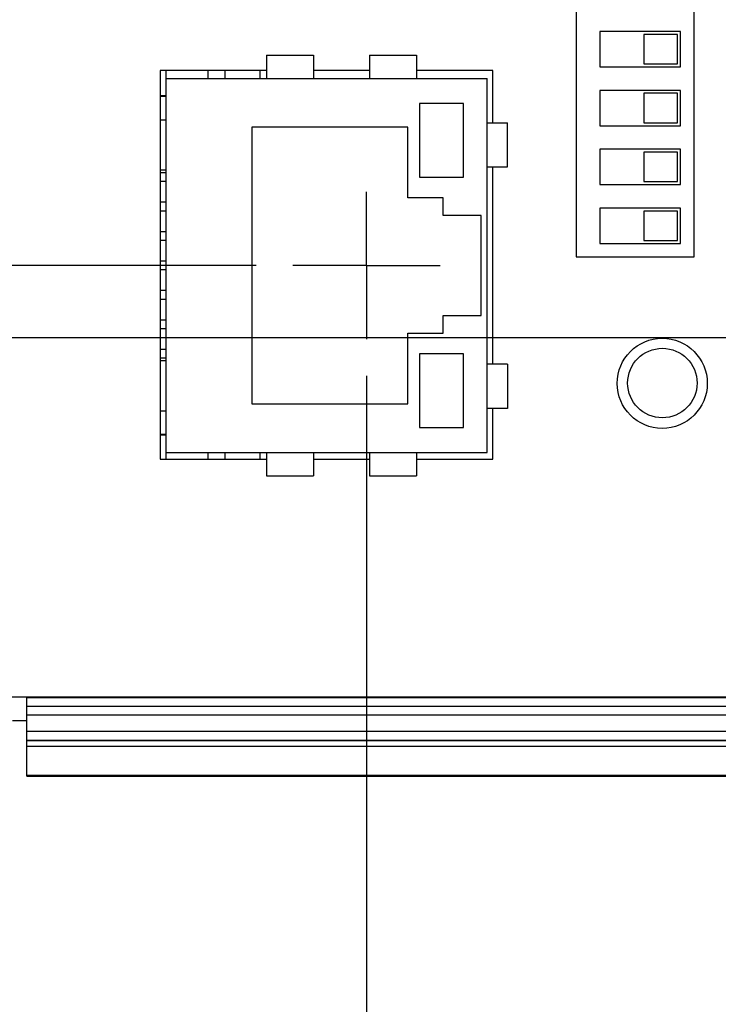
# Model space of a CAD drawing. Header units: inches. Extents: x 0 to 34, y 0 to 22.
# Tile 66 of 111: x 18.7 to 19.9, y 14.3 to 16. Entities that reach past the tile are written whole.
import ezdxf

# ---------------------------------------------------------------- set-up
doc = ezdxf.new("R2010")
doc.units = ezdxf.units.IN
doc.header["$LTSCALE"] = 1.87
doc.header["$MEASUREMENT"] = 0
doc.linetypes.add('CENTER', pattern=[0.6, 0.375, -0.075, 0.075, -0.075])
doc.layers.get('0').update_dxf_attribs({"linetype": 'CONTINUOUS'})
doc.layers.add('DEFAULT_1', color=7, linetype='CENTER')
doc.layers.add('DIMENSIONS', color=7, linetype='CONTINUOUS')
doc.styles.get("Standard").update_dxf_attribs({"font": 'txt', "width": 0.8})
doc.dimstyles.new('DIMSTYLE_1', dxfattribs={"dimtxt": 0.125, "dimasz": 0.18, "dimexe": 0.18, "dimexo": 0.0625, "dimgap": 0.09, "dimtad": 0, "dimtih": 1, "dimtoh": 1, "dimdec": 3, "dimzin": 4, "dimdsep": 46, "dimtxsty": 'STANDARD', "dimblk": '_FILLED', "dimblk1": '_FILLED', "dimblk2": '_FILLED', "dimcen": 0.09, "dimadec": 0, "dimazin": 0, "dimtp": 0.01, "dimtm": 0.01, "dimtfac": 1, "dimtdec": 3, "dimtofl": 0, "dimtmove": 0, "dimatfit": 3, "dimldrblk": '_FILLED', "dimfxl": 1, "dimtolj": 1, "dimtzin": 4, "dimarcsym": 0})

# ---------------------------------------------------------------- blocks, each defined once
blk = doc.blocks.new('_FILLED')
at = {"color": 0, "linetype": 'BYBLOCK'}
blk.add_solid([(0, 0), (-1, 0.1736), (-1, -0.1736)], dxfattribs=at)
blk = doc.blocks.new('*D9')
at = {"layer": 'DIMENSIONS', "color": 2, "linetype": 'CONTINUOUS'}
for p, q in [((16.8623, 15.4337), (16.8623, 15.7937)), ((20.2357, 15.4337), (16.7373, 15.4337)), ((18.6738, 14.6908), (16.7373, 14.6908)), ((16.8623, 14.6908), (16.8623, 14.3308))]:
    blk.add_line(p, q, dxfattribs=at)
at = {"layer": 'DIMENSIONS', "color": 2, "linetype": 'CONTINUOUS', "xscale": 0.18, "yscale": 0.18, "zscale": 0.18}
for p, rotation in [((16.8623, 15.4337), 270), ((16.8623, 14.6908), 90)]:
    blk.add_blockref('_FILLED', p, dxfattribs=dict(at, rotation=rotation))
at = {"layer": 'DIMENSIONS', "color": 2, "linetype": 'CONTINUOUS', "width": 0.8}
for s, p in [('.743', (16.5123, 15.0583)), ('[', (16.5123, 14.8708)), ('18.87', (16.6123, 14.8708)), (']', (17.1123, 14.8708))]:
    blk.add_text(s, height=0.125, dxfattribs=at).set_placement(p)
blk = doc.blocks.new('*D12')
at = {"layer": 'DIMENSIONS', "color": 2, "linetype": 'CONTINUOUS'}
for p, q in [((19.3133, 15.3687), (19.3133, 13.8145)), ((17.6123, 14.7705), (17.6123, 13.8145)), ((17.6123, 13.9395), (17.2523, 13.9395)), ((19.3133, 13.9395), (19.6733, 13.9395))]:
    blk.add_line(p, q, dxfattribs=at)
at = {"layer": 'DIMENSIONS', "color": 2, "linetype": 'CONTINUOUS', "xscale": 0.18, "yscale": 0.18, "zscale": 0.18}
blk.add_blockref('_FILLED', (17.6123, 13.9395), dxfattribs=at)
at = {"layer": 'DIMENSIONS', "color": 2, "linetype": 'CONTINUOUS', "xscale": 0.18, "yscale": 0.18, "zscale": 0.18, "rotation": 180}
blk.add_blockref('_FILLED', (19.3133, 13.9395), dxfattribs=at)
at = {"layer": 'DIMENSIONS', "color": 2, "linetype": 'CONTINUOUS', "width": 0.8}
for s, p in [('[', (18.4971, 13.877)), (']', (19.0971, 13.877)), ('1.701', (17.8721, 13.877)), ('43.21', (18.5971, 13.877))]:
    blk.add_text(s, height=0.125, dxfattribs=at).set_placement(p)
blk = doc.blocks.new('*D13')
at = {"layer": 'DIMENSIONS', "color": 2, "linetype": 'CONTINUOUS'}
for p, q in [((16.1123, 15.5562), (16.1123, 15.9162)), ((16.7693, 15.5562), (15.9873, 15.5562)), ((19.1258, 15.5562), (16.9635, 15.5562)), ((18.6738, 14.6908), (15.9873, 14.6908)), ((16.1123, 14.6908), (16.1123, 14.3308))]:
    blk.add_line(p, q, dxfattribs=at)
at = {"layer": 'DIMENSIONS', "color": 2, "linetype": 'CONTINUOUS', "xscale": 0.18, "yscale": 0.18, "zscale": 0.18}
for p, rotation in [((16.1123, 15.5562), 270), ((16.1123, 14.6908), 90)]:
    blk.add_blockref('_FILLED', p, dxfattribs=dict(at, rotation=rotation))
at = {"layer": 'DIMENSIONS', "color": 2, "linetype": 'CONTINUOUS', "width": 0.8}
for s, p in [('.865', (15.7623, 15.3133)), ('[', (15.7623, 15.1258)), ('21.98', (15.8623, 15.1258)), (']', (16.3623, 15.1258))]:
    blk.add_text(s, height=0.125, dxfattribs=at).set_placement(p)
blk = doc.blocks.new('*D14')
at = {"layer": 'DIMENSIONS', "color": 2, "linetype": 'CONTINUOUS'}
for p, q in [((20.4233, 15.2461), (20.4233, 13.0645)), ((17.6123, 14.7705), (17.6123, 13.0645)), ((17.6123, 13.1895), (18.2485, 13.1895)), ((20.4233, 13.1895), (19.5985, 13.1895))]:
    blk.add_line(p, q, dxfattribs=at)
at = {"layer": 'DIMENSIONS', "color": 2, "linetype": 'CONTINUOUS', "xscale": 0.18, "yscale": 0.18, "zscale": 0.18, "rotation": 180}
blk.add_blockref('_FILLED', (17.6123, 13.1895), dxfattribs=at)
at = {"layer": 'DIMENSIONS', "color": 2, "linetype": 'CONTINUOUS', "xscale": 0.18, "yscale": 0.18, "zscale": 0.18}
blk.add_blockref('_FILLED', (20.4233, 13.1895), dxfattribs=at)
at = {"layer": 'DIMENSIONS', "color": 2, "linetype": 'CONTINUOUS', "width": 0.8}
for s, p in [('[', (18.936, 13.127)), (']', (19.436, 13.127)), ('2.811', (18.311, 13.127)), ('71.4', (19.036, 13.127))]:
    blk.add_text(s, height=0.125, dxfattribs=at).set_placement(p)

msp = doc.modelspace()

# ---------------------------------------------------------------- linework, layer by layer
at = {"color": 7, "linetype": 'CONTINUOUS'}
for p, q in [((19.6695, 16.0752), (19.6695, 15.5712)), ((19.8695, 15.5712), (19.8695, 16.0752)), ((19.7093, 15.9537), (19.7093, 15.8937)), ((19.8463, 15.9537), (19.7093, 15.9537)), ((19.8463, 15.8937), (19.8463, 15.9537)), ((19.7843, 15.9487), (19.7843, 15.8987)), ((19.8413, 15.9487), (19.7843, 15.9487)), ((19.8413, 15.8987), (19.8413, 15.9487)), ((19.1433, 15.9134), (19.1433, 15.8737)), ((19.1433, 15.9134), (19.2233, 15.9134)), ((19.2233, 15.9134), (19.2233, 15.8737)), ((19.3183, 15.9134), (19.3183, 15.8737)), ((19.3183, 15.9134), (19.3983, 15.9134)), ((19.3983, 15.9134), (19.3983, 15.8737)), ((18.963, 15.8872), (18.963, 15.2272)), ((19.1433, 15.8872), (18.963, 15.8872)), ((18.9733, 15.2272), (18.9733, 15.8872)), ((19.0439, 15.8872), (19.0439, 15.8737)), ((19.0733, 15.8737), (19.0733, 15.8872)), ((19.1323, 15.8872), (19.1323, 15.8737)), ((19.3183, 15.8872), (19.2233, 15.8872)), ((19.528, 15.8872), (19.3983, 15.8872)), ((19.528, 15.7987), (19.528, 15.8872)), ((19.7093, 15.8937), (19.8463, 15.8937)), ((19.7843, 15.8987), (19.8413, 15.8987)), ((18.9733, 15.8737), (19.5183, 15.8737)), ((19.5183, 15.2387), (19.5183, 15.8737)), ((19.7093, 15.8537), (19.7093, 15.7937)), ((19.8463, 15.8537), (19.7093, 15.8537)), ((19.8463, 15.7937), (19.8463, 15.8537)), ((18.9733, 15.8442), (18.963, 15.8442)), ((18.9733, 15.8432), (18.963, 15.8432)), ((19.7843, 15.8487), (19.7843, 15.7987)), ((19.8413, 15.8487), (19.7843, 15.8487)), ((19.8413, 15.7987), (19.8413, 15.8487)), ((19.4033, 15.8312), (19.4033, 15.7062)), ((19.4783, 15.8312), (19.4033, 15.8312)), ((19.4783, 15.7062), (19.4783, 15.8312)), ((18.9733, 15.8032), (18.963, 15.8032)), ((19.1183, 15.7912), (19.1183, 15.3212)), ((19.3833, 15.7912), (19.1183, 15.7912)), ((19.3833, 15.6712), (19.3833, 15.7912)), ((19.5183, 15.7987), (19.553, 15.7987)), ((19.553, 15.7237), (19.553, 15.7987)), ((19.7093, 15.7937), (19.8463, 15.7937)), ((19.7843, 15.7987), (19.8413, 15.7987)), ((19.7093, 15.7537), (19.7093, 15.6937)), ((19.8463, 15.7537), (19.7093, 15.7537)), ((19.8463, 15.6937), (19.8463, 15.7537)), ((19.7843, 15.7487), (19.7843, 15.6987)), ((19.8413, 15.7487), (19.7843, 15.7487)), ((19.8413, 15.6987), (19.8413, 15.7487)), ((18.9733, 15.7182), (18.963, 15.7182)), ((19.5183, 15.7237), (19.553, 15.7237)), ((19.528, 15.3887), (19.528, 15.7237)), ((18.9733, 15.7137), (18.963, 15.7137)), ((19.4033, 15.7062), (19.4783, 15.7062)), ((18.9733, 15.6987), (18.963, 15.6987)), ((19.7093, 15.6937), (19.8463, 15.6937)), ((19.7843, 15.6987), (19.8413, 15.6987)), ((19.4433, 15.6712), (19.3833, 15.6712)), ((19.4433, 15.6412), (19.4433, 15.6712)), ((18.9733, 15.6637), (18.963, 15.6637)), ((19.7093, 15.6537), (19.7093, 15.5937)), ((19.8463, 15.6537), (19.7093, 15.6537)), ((19.8463, 15.5937), (19.8463, 15.6537)), ((18.9733, 15.6487), (18.963, 15.6487)), ((19.5083, 15.6412), (19.4433, 15.6412)), ((19.5083, 15.4712), (19.5083, 15.6412)), ((19.7843, 15.6487), (19.7843, 15.5987)), ((19.8413, 15.6487), (19.7843, 15.6487)), ((19.8413, 15.5987), (19.8413, 15.6487)), ((18.9733, 15.6137), (18.963, 15.6137)), ((18.9733, 15.5987), (18.963, 15.5987)), ((19.7093, 15.5937), (19.8463, 15.5937)), ((19.7843, 15.5987), (19.8413, 15.5987)), ((19.6695, 15.5712), (19.8695, 15.5712)), ((18.9733, 15.5637), (18.963, 15.5637)), ((18.9733, 15.5487), (18.963, 15.5487)), ((18.9733, 15.5137), (18.963, 15.5137)), ((18.9733, 15.4987), (18.963, 15.4987)), ((19.4433, 15.4412), (19.4433, 15.4712)), ((19.4433, 15.4712), (19.5083, 15.4712)), ((18.9733, 15.4637), (18.963, 15.4637)), ((18.9733, 15.4487), (18.963, 15.4487)), ((19.3833, 15.3212), (19.3833, 15.4412)), ((19.3833, 15.4412), (19.4433, 15.4412)), ((18.9733, 15.4137), (18.963, 15.4137)), ((19.4033, 15.4062), (19.4033, 15.2812)), ((19.4783, 15.4062), (19.4033, 15.4062)), ((19.4783, 15.2812), (19.4783, 15.4062)), ((18.9733, 15.3987), (18.963, 15.3987)), ((18.9733, 15.3942), (18.963, 15.3942)), ((19.553, 15.3887), (19.5183, 15.3887)), ((19.553, 15.3887), (19.553, 15.3137)), ((19.1183, 15.3212), (19.3833, 15.3212)), ((18.9733, 15.3092), (18.963, 15.3092)), ((19.553, 15.3137), (19.5183, 15.3137)), ((19.528, 15.2272), (19.528, 15.3137)), ((18.9733, 15.2692), (18.963, 15.2692)), ((18.9733, 15.2682), (18.963, 15.2682)), ((19.4033, 15.2812), (19.4783, 15.2812)), ((18.9733, 15.2387), (19.5183, 15.2387)), ((19.0439, 15.2387), (19.0439, 15.2272)), ((19.0733, 15.2272), (19.0733, 15.2387)), ((19.1323, 15.2387), (19.1323, 15.2272)), ((19.1433, 15.2387), (19.1433, 15.1991)), ((19.2233, 15.2387), (19.2233, 15.1991)), ((19.3183, 15.2387), (19.3183, 15.1991)), ((19.3983, 15.2387), (19.3983, 15.1991)), ((18.963, 15.2272), (19.1433, 15.2272)), ((19.2233, 15.2272), (19.3183, 15.2272)), ((19.3983, 15.2272), (19.528, 15.2272)), ((19.1433, 15.1991), (19.2233, 15.1991)), ((19.3183, 15.1991), (19.3983, 15.1991)), ((18.4401, 14.8237), (20.3635, 14.8237)), ((18.7363, 14.6892), (18.7363, 14.8237)), ((18.7363, 14.8225), (20.3895, 14.8225)), ((20.3746, 14.8075), (18.7363, 14.8075)), ((20.3745, 14.8075), (18.7363, 14.8075)), ((18.7123, 14.7837), (18.7363, 14.7839)), ((20.3746, 14.7925), (18.7363, 14.7925)), ((18.7363, 14.7654), (20.3983, 14.7654)), ((18.7363, 14.7504), (20.3983, 14.7504)), ((18.7363, 14.7499), (20.4633, 14.7499)), ((18.7363, 14.7401), (20.4633, 14.7401)), ((18.7363, 14.6908), (20.5019, 14.6908)), ((18.7363, 14.6892), (20.5034, 14.6893))]:
    msp.add_line(p, q, dxfattribs=at)
for centre, radius in [((19.8155, 15.3562), 0.0765), ((19.8158, 15.3567), 0.059)]:
    msp.add_circle(centre, radius, dxfattribs=at)
msp.add_arc((19.0663, 15.2288), 0.007, 346.4928, 360, dxfattribs=at)
at = {"layer": 'DEFAULT_1', "color": 7, "linetype": 'CENTER'}
for q in [(19.3133, 15.6812), (19.1883, 15.5562), (19.3133, 15.4312), (19.4384, 15.5562)]:
    msp.add_line((19.3133, 15.5562), q, dxfattribs=at)

# ---------------------------------------------------------------- dimensions: what is measured, and where the dimension line sits
at = {"layer": 'DIMENSIONS', "color": 2, "linetype": 'CONTINUOUS'}
for base, p1, picture, middle in [((16.1123, 14.6908), (19.1258, 15.5562), '*D13', (16.1123, 15.282)), ((16.8623, 14.6908), (20.2357, 15.4337), '*D9', (16.8623, 15.0271))]:
    dim = msp.add_linear_dim(base=base, p1=p1, p2=(18.6738, 14.6908), angle=270, dimstyle='DIMSTYLE_1', dxfattribs=at)
    dim.commit()
    dim.dimension.update_dxf_attribs({"geometry": picture, "text_midpoint": middle, "dimtype": 160})
for base, p2, picture, middle in [((19.3133, 13.9395), (19.3133, 15.3687), '*D12', (18.5346, 13.9395)), ((20.4233, 13.1895), (20.4233, 15.2461), '*D14', (18.9235, 13.1895))]:
    dim = msp.add_linear_dim(base=base, p1=(17.6123, 14.7705), p2=p2, dimstyle='DIMSTYLE_1', dxfattribs=at)
    dim.commit()
    dim.dimension.update_dxf_attribs({"geometry": picture, "text_midpoint": middle, "dimtype": 160})

doc.saveas('drawing.dxf')
